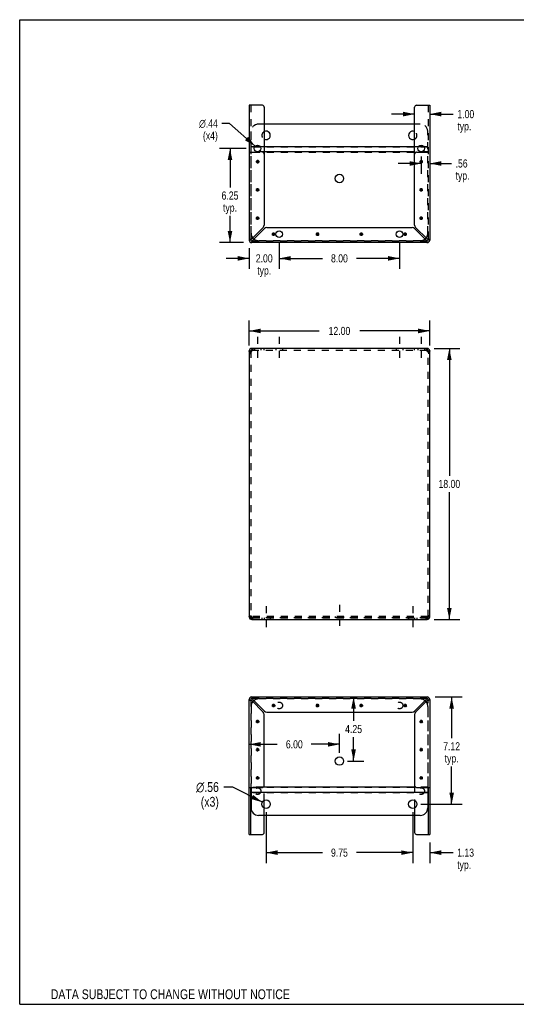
# Model space of a CAD drawing. Header units: inches. Extents: x 0 to 84.6, y 0 to 65.4.
# Tile 1 of 2: x 0 to 33, y 0 to 65.4. Entities that reach past the tile are written whole.
import ezdxf

# ---------------------------------------------------------------- set-up
doc = ezdxf.new("R2010")
doc.units = ezdxf.units.IN
doc.header["$LTSCALE"] = 4.653846
doc.header["$MEASUREMENT"] = 0
doc.linetypes.add('DASHED', pattern=[0.2, 0.1, -0.1])
doc.linetypes.add('HIDDEN', pattern=[0.2, 0.1, -0.1])
doc.layers.get('0').update_dxf_attribs({"linetype": 'CONTINUOUS'})
doc.layers.add('DEFAULT_2', color=8, linetype='HIDDEN')
doc.layers.add('DIMENSIONS', color=7, linetype='CONTINUOUS')
doc.styles.get("Standard").update_dxf_attribs({"font": 'txt', "width": 0.8})
doc.styles.add('TEXTSTYLE_1', font='gdt', dxfattribs={"width": 0.8})
doc.dimstyles.new('DIMSTYLE_1', dxfattribs={"dimtxt": 0.538462, "dimasz": 0.769231, "dimexe": 0.09, "dimexo": 0.07, "dimgap": 0.035, "dimtad": 0, "dimtih": 1, "dimtoh": 1, "dimzin": 4, "dimdsep": 46, "dimtxsty": 'Standard', "dimblk": '_FILLED', "dimblk1": '_FILLED', "dimblk2": '_FILLED', "dimcen": 0.09, "dimadec": 0, "dimazin": 0, "dimtfac": 1, "dimtofl": 0, "dimtmove": 0, "dimatfit": 3, "dimldrblk": '_FILLED', "dimfxl": 0, "dimtolj": 1, "dimtzin": 4, "dimarcsym": 0})
doc.dimstyles.new('DIMSTYLE_2', dxfattribs={"dimtxt": 0.653846, "dimasz": 0.769231, "dimexe": 0.09, "dimexo": 0.07, "dimgap": 0.09, "dimtad": 0, "dimtih": 1, "dimtoh": 1, "dimzin": 4, "dimdsep": 46, "dimtxsty": 'Standard', "dimblk": '_FILLED', "dimblk1": '_FILLED', "dimblk2": '_FILLED', "dimcen": 0.09, "dimadec": 0, "dimazin": 0, "dimtfac": 1, "dimtofl": 0, "dimtmove": 0, "dimatfit": 3, "dimldrblk": '_FILLED', "dimfxl": 0, "dimtolj": 1, "dimtzin": 4, "dimarcsym": 0})
doc.dimstyles.new('DIMSTYLE_3', dxfattribs={"dimtxt": 0.538462, "dimasz": 0.769231, "dimexe": 0.09, "dimexo": 0.07, "dimgap": 0.09, "dimtad": 0, "dimtih": 1, "dimtoh": 1, "dimzin": 4, "dimdsep": 46, "dimtxsty": 'Standard', "dimblk": '_FILLED', "dimblk1": '_FILLED', "dimblk2": '_FILLED', "dimcen": 0.09, "dimadec": 0, "dimazin": 0, "dimtfac": 1, "dimtofl": 0, "dimtmove": 0, "dimatfit": 3, "dimldrblk": '_FILLED', "dimfxl": 0, "dimtolj": 1, "dimtzin": 4, "dimarcsym": 0})

# ---------------------------------------------------------------- blocks, each defined once
blk = doc.blocks.new('_FILLED')
at = {"color": 0, "linetype": 'ByBlock'}
blk.add_solid([(0, 0), (-1, 0.2), (-1, -0.2)], dxfattribs=at)
blk = doc.blocks.new('*D1')
at = {"layer": 'DIMENSIONS', "color": 2, "linetype": 'Continuous'}
for p, q in [((15.256, 43.752), (15.256, 45.408)), ((27.256, 43.752), (27.256, 45.408)), ((15.256, 44.716), (19.91, 44.716)), ((27.256, 44.716), (22.602, 44.716))]:
    blk.add_line(p, q, dxfattribs=at)
at = {"layer": 'DIMENSIONS', "color": 2, "linetype": 'Continuous', "xscale": 0.7692307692, "yscale": 0.7692307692, "zscale": 0.7692307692, "rotation": 180}
blk.add_blockref('_FILLED', (15.256, 44.716), dxfattribs=at)
at = {"layer": 'DIMENSIONS', "color": 2, "linetype": 'Continuous', "xscale": 0.7692307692, "yscale": 0.7692307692, "zscale": 0.7692307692}
blk.add_blockref('_FILLED', (27.256, 44.716), dxfattribs=at)
at = {"layer": 'DIMENSIONS', "color": 2, "linetype": 'Continuous', "insert": (21.256, 44.985), "char_height": 0.5385, "width": 2.15385, "attachment_point": 2, "line_spacing_factor": 0.9}
blk.add_mtext('12.00', dxfattribs=at)
blk = doc.blocks.new('*D2')
at = {"layer": 'DIMENSIONS', "color": 2, "linetype": 'Continuous'}
for p, q in [((27.552, 43.554), (29.255, 43.554)), ((28.563, 43.554), (28.563, 35.093)), ((28.563, 25.554), (28.563, 34.016)), ((27.552, 25.554), (29.255, 25.554))]:
    blk.add_line(p, q, dxfattribs=at)
at = {"layer": 'DIMENSIONS', "color": 2, "linetype": 'Continuous', "xscale": 0.7692307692, "yscale": 0.7692307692, "zscale": 0.7692307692}
for p, rotation in [((28.563, 43.554), 90), ((28.563, 25.554), 270)]:
    blk.add_blockref('_FILLED', p, dxfattribs=dict(at, rotation=rotation))
at = {"layer": 'DIMENSIONS', "color": 2, "linetype": 'Continuous', "insert": (28.563, 34.824), "char_height": 0.5385, "width": 2.15385, "attachment_point": 2, "line_spacing_factor": 0.9}
blk.add_mtext('18.00', dxfattribs=at)
blk = doc.blocks.new('*D5')
at = {"layer": 'DIMENSIONS', "color": 2, "linetype": 'Continuous'}
for p, q in [((22.197, 20.408), (22.197, 18.821)), ((22.197, 16.156), (22.197, 17.744)), ((21.794, 16.156), (22.889, 16.156))]:
    blk.add_line(p, q, dxfattribs=at)
at = {"layer": 'DIMENSIONS', "color": 2, "linetype": 'Continuous', "xscale": 0.7692307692, "yscale": 0.7692307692, "zscale": 0.7692307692}
for p, rotation in [((22.197, 20.408), 90), ((22.197, 16.156), 270)]:
    blk.add_blockref('_FILLED', p, dxfattribs=dict(at, rotation=rotation))
at = {"layer": 'DIMENSIONS', "color": 2, "linetype": 'Continuous', "insert": (22.197, 18.551), "char_height": 0.5385, "width": 1.72308, "attachment_point": 2, "line_spacing_factor": 0.9}
blk.add_mtext('4.25', dxfattribs=at)
blk = doc.blocks.new('*D6')
at = {"layer": 'DIMENSIONS', "color": 2, "linetype": 'Continuous'}
for p, q in [((21.256, 16.695), (21.256, 17.957)), ((15.256, 17.264), (17.125, 17.264)), ((21.256, 17.264), (19.387, 17.264))]:
    blk.add_line(p, q, dxfattribs=at)
at = {"layer": 'DIMENSIONS', "color": 2, "linetype": 'Continuous', "xscale": 0.7692307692, "yscale": 0.7692307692, "zscale": 0.7692307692, "rotation": 180}
blk.add_blockref('_FILLED', (15.256, 17.264), dxfattribs=at)
at = {"layer": 'DIMENSIONS', "color": 2, "linetype": 'Continuous', "xscale": 0.7692307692, "yscale": 0.7692307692, "zscale": 0.7692307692}
blk.add_blockref('_FILLED', (21.256, 17.264), dxfattribs=at)
at = {"layer": 'DIMENSIONS', "color": 2, "linetype": 'Continuous', "insert": (18.256, 17.534), "char_height": 0.5385, "width": 1.72308, "attachment_point": 2, "line_spacing_factor": 0.9}
blk.add_mtext('6.00', dxfattribs=at)
blk = doc.blocks.new('*D7')
at = {"layer": 'DIMENSIONS', "color": 2, "linetype": 'Continuous'}
for p, q in [((26.131, 12.751), (26.131, 9.38)), ((27.256, 10.746), (27.256, 9.38)), ((26.131, 10.072), (24.593, 10.072)), ((27.256, 10.072), (28.813, 10.072))]:
    blk.add_line(p, q, dxfattribs=at)
at = {"layer": 'DIMENSIONS', "color": 2, "linetype": 'Continuous', "xscale": 0.7692307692, "yscale": 0.7692307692, "zscale": 0.7692307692}
blk.add_blockref('_FILLED', (26.131, 10.072), dxfattribs=at)
at = {"layer": 'DIMENSIONS', "color": 2, "linetype": 'Continuous', "xscale": 0.7692307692, "yscale": 0.7692307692, "zscale": 0.7692307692, "rotation": 180}
blk.add_blockref('_FILLED', (27.256, 10.072), dxfattribs=at)
at = {"layer": 'DIMENSIONS', "color": 2, "linetype": 'Continuous', "insert": (29.083, 10.341), "char_height": 0.5385, "width": 1.72308, "attachment_point": 1, "line_spacing_factor": 0.9}
blk.add_mtext('1.13\\Ptyp.', dxfattribs=at)
blk = doc.blocks.new('*D8')
at = {"layer": 'DIMENSIONS', "color": 2, "linetype": 'Continuous'}
for p, q in [((16.381, 12.751), (16.381, 9.38)), ((26.131, 12.751), (26.131, 9.38)), ((16.381, 10.072), (20.125, 10.072)), ((26.131, 10.072), (22.387, 10.072))]:
    blk.add_line(p, q, dxfattribs=at)
at = {"layer": 'DIMENSIONS', "color": 2, "linetype": 'Continuous', "xscale": 0.7692307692, "yscale": 0.7692307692, "zscale": 0.7692307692, "rotation": 180}
blk.add_blockref('_FILLED', (16.381, 10.072), dxfattribs=at)
at = {"layer": 'DIMENSIONS', "color": 2, "linetype": 'Continuous', "xscale": 0.7692307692, "yscale": 0.7692307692, "zscale": 0.7692307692}
blk.add_blockref('_FILLED', (26.131, 10.072), dxfattribs=at)
at = {"layer": 'DIMENSIONS', "color": 2, "linetype": 'Continuous', "insert": (21.256, 10.341), "char_height": 0.5385, "width": 1.72308, "attachment_point": 2, "line_spacing_factor": 0.9}
blk.add_mtext('9.75', dxfattribs=at)
blk = doc.blocks.new('*D9')
at = {"layer": 'DIMENSIONS', "color": 2, "linetype": 'Continuous'}
for p, q in [((27.628, 20.408), (29.408, 20.408)), ((28.715, 20.408), (28.715, 17.673)), ((28.715, 13.289), (28.715, 15.789)), ((26.669, 13.289), (29.408, 13.289))]:
    blk.add_line(p, q, dxfattribs=at)
at = {"layer": 'DIMENSIONS', "color": 2, "linetype": 'Continuous', "xscale": 0.7692307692, "yscale": 0.7692307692, "zscale": 0.7692307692}
for p, rotation in [((28.715, 20.408), 90), ((28.715, 13.289), 270)]:
    blk.add_blockref('_FILLED', p, dxfattribs=dict(at, rotation=rotation))
at = {"layer": 'DIMENSIONS', "color": 2, "linetype": 'Continuous', "insert": (28.715, 17.404), "char_height": 0.5385, "width": 1.72308, "attachment_point": 2, "line_spacing_factor": 0.9}
blk.add_mtext('7.12\\Ptyp.', dxfattribs=at)
blk = doc.blocks.new('*D10')
at = {"layer": 'DIMENSIONS', "color": 2, "linetype": 'Continuous'}
for p, q in [((14.174, 14.428), (13.569, 14.428)), ((16.131, 13.418), (14.174, 14.428))]:
    blk.add_line(p, q, dxfattribs=at)
at = {"layer": 'DIMENSIONS', "color": 2, "linetype": 'Continuous', "xscale": 0.7692307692, "yscale": 0.7692307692, "zscale": 0.7692307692, "rotation": 332.6934381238}
blk.add_blockref('_FILLED', (16.131, 13.418), dxfattribs=at)
at = {"layer": 'DIMENSIONS', "color": 2, "linetype": 'Continuous', "insert": (13.243, 14.755), "char_height": 0.65385, "width": 2.44103, "attachment_point": 3, "line_spacing_factor": 0.9, "style": 'TEXTSTYLE_1'}
blk.add_mtext('{\\Fgdt;n}\\Ftxt;.56\\P(x3)', dxfattribs=at)
blk = doc.blocks.new('*D11')
at = {"layer": 'DIMENSIONS', "color": 2, "linetype": 'Continuous'}
for p, q in [((15.061, 56.833), (13.29, 56.833)), ((13.982, 56.833), (13.982, 54.246)), ((13.982, 50.583), (13.982, 52.362)), ((14.884, 50.583), (13.29, 50.583))]:
    blk.add_line(p, q, dxfattribs=at)
at = {"layer": 'DIMENSIONS', "color": 2, "linetype": 'Continuous', "xscale": 0.7692307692, "yscale": 0.7692307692, "zscale": 0.7692307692}
for p, rotation in [((13.982, 56.833), 90), ((13.982, 50.583), 270)]:
    blk.add_blockref('_FILLED', p, dxfattribs=dict(at, rotation=rotation))
at = {"layer": 'DIMENSIONS', "color": 2, "linetype": 'Continuous', "insert": (13.982, 53.977), "char_height": 0.5385, "width": 1.72308, "attachment_point": 2, "line_spacing_factor": 0.9}
blk.add_mtext('6.25\\Ptyp.', dxfattribs=at)
blk = doc.blocks.new('*D12')
at = {"layer": 'DIMENSIONS', "color": 2, "linetype": 'Continuous'}
for p, q in [((17.256, 50.607), (17.256, 48.843)), ((15.256, 50.211), (15.256, 48.843)), ((15.256, 49.535), (13.718, 49.535)), ((17.256, 49.535), (18.794, 49.535))]:
    blk.add_line(p, q, dxfattribs=at)
at = {"layer": 'DIMENSIONS', "color": 2, "linetype": 'Continuous', "xscale": 0.7692307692, "yscale": 0.7692307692, "zscale": 0.7692307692}
blk.add_blockref('_FILLED', (15.256, 49.535), dxfattribs=at)
at = {"layer": 'DIMENSIONS', "color": 2, "linetype": 'Continuous', "xscale": 0.7692307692, "yscale": 0.7692307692, "zscale": 0.7692307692, "rotation": 180}
blk.add_blockref('_FILLED', (17.256, 49.535), dxfattribs=at)
at = {"layer": 'DIMENSIONS', "color": 2, "linetype": 'Continuous', "insert": (16.256, 49.805), "char_height": 0.5385, "width": 1.72308, "attachment_point": 2, "line_spacing_factor": 0.9}
blk.add_mtext('2.00\\Ptyp.', dxfattribs=at)
blk = doc.blocks.new('*D13')
at = {"layer": 'DIMENSIONS', "color": 2, "linetype": 'Continuous'}
for p, q in [((17.256, 50.607), (17.256, 48.843)), ((25.256, 50.607), (25.256, 48.843)), ((17.256, 49.535), (20.125, 49.535)), ((25.256, 49.535), (22.387, 49.535))]:
    blk.add_line(p, q, dxfattribs=at)
at = {"layer": 'DIMENSIONS', "color": 2, "linetype": 'Continuous', "xscale": 0.7692307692, "yscale": 0.7692307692, "zscale": 0.7692307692, "rotation": 180}
blk.add_blockref('_FILLED', (17.256, 49.535), dxfattribs=at)
at = {"layer": 'DIMENSIONS', "color": 2, "linetype": 'Continuous', "xscale": 0.7692307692, "yscale": 0.7692307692, "zscale": 0.7692307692}
blk.add_blockref('_FILLED', (25.256, 49.535), dxfattribs=at)
at = {"layer": 'DIMENSIONS', "color": 2, "linetype": 'Continuous', "insert": (21.256, 49.805), "char_height": 0.5385, "width": 1.72308, "attachment_point": 2, "line_spacing_factor": 0.9}
blk.add_mtext('8.00', dxfattribs=at)
blk = doc.blocks.new('*D14')
at = {"layer": 'DIMENSIONS', "color": 2, "linetype": 'Continuous'}
for p, q in [((26.694, 56.295), (26.694, 55.142)), ((26.694, 55.834), (25.155, 55.834)), ((27.256, 55.834), (28.708, 55.834))]:
    blk.add_line(p, q, dxfattribs=at)
at = {"layer": 'DIMENSIONS', "color": 2, "linetype": 'Continuous', "xscale": 0.7692307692, "yscale": 0.7692307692, "zscale": 0.7692307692}
blk.add_blockref('_FILLED', (26.694, 55.834), dxfattribs=at)
at = {"layer": 'DIMENSIONS', "color": 2, "linetype": 'Continuous', "xscale": 0.7692307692, "yscale": 0.7692307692, "zscale": 0.7692307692, "rotation": 180}
blk.add_blockref('_FILLED', (27.256, 55.834), dxfattribs=at)
at = {"layer": 'DIMENSIONS', "color": 2, "linetype": 'Continuous', "insert": (28.977, 56.104), "char_height": 0.5385, "width": 1.72308, "attachment_point": 1, "line_spacing_factor": 0.9}
blk.add_mtext('.56\\Ptyp.', dxfattribs=at)
blk = doc.blocks.new('*D15')
at = {"layer": 'DIMENSIONS', "color": 2, "linetype": 'Continuous'}
for p, q in [((26.256, 59.114), (24.718, 59.114)), ((27.256, 59.114), (28.827, 59.114))]:
    blk.add_line(p, q, dxfattribs=at)
at = {"layer": 'DIMENSIONS', "color": 2, "linetype": 'Continuous', "xscale": 0.7692307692, "yscale": 0.7692307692, "zscale": 0.7692307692}
blk.add_blockref('_FILLED', (26.256, 59.114), dxfattribs=at)
at = {"layer": 'DIMENSIONS', "color": 2, "linetype": 'Continuous', "xscale": 0.7692307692, "yscale": 0.7692307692, "zscale": 0.7692307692, "rotation": 180}
blk.add_blockref('_FILLED', (27.256, 59.114), dxfattribs=at)
at = {"layer": 'DIMENSIONS', "color": 2, "linetype": 'Continuous', "insert": (29.096, 59.383), "char_height": 0.5385, "width": 1.72308, "attachment_point": 1, "line_spacing_factor": 0.9}
blk.add_mtext('1.00\\Ptyp.', dxfattribs=at)
blk = doc.blocks.new('*D16')
at = {"layer": 'DIMENSIONS', "color": 2, "linetype": 'Continuous'}
for p, q in [((13.958, 58.492), (13.443, 58.492)), ((15.655, 56.979), (13.958, 58.492))]:
    blk.add_line(p, q, dxfattribs=at)
at = {"layer": 'DIMENSIONS', "color": 2, "linetype": 'Continuous', "xscale": 0.7692307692, "yscale": 0.7692307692, "zscale": 0.7692307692, "rotation": 318.2856607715}
blk.add_blockref('_FILLED', (15.655, 56.979), dxfattribs=at)
at = {"layer": 'DIMENSIONS', "color": 2, "linetype": 'Continuous', "insert": (13.173, 58.761), "char_height": 0.53846, "width": 2.01026, "attachment_point": 3, "line_spacing_factor": 0.9, "style": 'TEXTSTYLE_1'}
blk.add_mtext('{\\Fgdt;n}\\Ftxt;.44\\P(x4)', dxfattribs=at)

msp = doc.modelspace()

# ---------------------------------------------------------------- linework, layer by layer
at = {"color": 7, "linetype": 'Continuous'}
for p, q in [((0, 0), (0, 65.385)), ((0, 65.385), (84.615, 65.385)), ((15.351, 50.75), (15.36, 50.75)), ((15.422, 50.687), (15.422, 50.678)), ((27.09, 50.678), (27.09, 50.687)), ((27.152, 50.75), (27.161, 50.75)), ((15.256, 43.388), (15.36, 43.388)), ((15.422, 43.554), (15.422, 43.45)), ((15.441, 43.45), (15.422, 43.45)), ((27.09, 43.45), (27.071, 43.45)), ((27.09, 43.554), (27.09, 43.45)), ((27.15, 43.36), (27.148, 43.35)), ((27.152, 43.388), (27.256, 43.388)), ((15.36, 25.721), (15.256, 25.721)), ((15.362, 25.748), (15.364, 25.759)), ((15.381, 25.674), (15.381, 25.747)), ((15.422, 25.658), (15.441, 25.658)), ((15.422, 25.554), (15.422, 25.658)), ((27.071, 25.658), (27.09, 25.658)), ((27.09, 25.554), (27.09, 25.658)), ((27.131, 25.674), (27.131, 25.747)), ((27.256, 25.721), (27.152, 25.721)), ((15.422, 20.313), (15.422, 20.304)), ((27.09, 20.304), (27.09, 20.313)), ((15.36, 20.241), (15.351, 20.241)), ((16.766, 19.845), (16.996, 19.845)), ((16.8, 19.764), (16.962, 19.927)), ((16.962, 19.764), (16.8, 19.927)), ((16.881, 19.73), (16.881, 19.96)), ((19.683, 19.845), (19.913, 19.845)), ((19.716, 19.764), (19.879, 19.927)), ((19.879, 19.764), (19.716, 19.927)), ((19.798, 19.73), (19.798, 19.96)), ((22.599, 19.845), (22.829, 19.845)), ((22.633, 19.764), (22.796, 19.927)), ((22.796, 19.764), (22.633, 19.927)), ((22.714, 19.73), (22.714, 19.96)), ((25.516, 19.845), (25.746, 19.845)), ((25.55, 19.764), (25.712, 19.927)), ((25.55, 19.927), (25.712, 19.764)), ((25.631, 19.73), (25.631, 19.96)), ((27.161, 20.241), (27.152, 20.241)), ((15.703, 18.783), (15.933, 18.783)), ((15.737, 18.702), (15.9, 18.864)), ((15.9, 18.702), (15.737, 18.864)), ((15.818, 18.668), (15.818, 18.898)), ((26.579, 18.783), (26.809, 18.783)), ((26.612, 18.702), (26.775, 18.864)), ((26.612, 18.864), (26.775, 18.702)), ((26.694, 18.668), (26.694, 18.898)), ((15.818, 16.793), (15.818, 17.023)), ((26.694, 16.793), (26.694, 17.023)), ((15.703, 16.908), (15.933, 16.908)), ((15.737, 16.827), (15.9, 16.989)), ((15.9, 16.827), (15.737, 16.989)), ((26.579, 16.908), (26.809, 16.908)), ((26.612, 16.827), (26.775, 16.989)), ((26.612, 16.989), (26.775, 16.827)), ((15.9, 14.952), (15.737, 15.114)), ((15.737, 14.952), (15.9, 15.114)), ((15.818, 14.918), (15.818, 15.148)), ((26.612, 15.114), (26.775, 14.952)), ((26.612, 14.952), (26.775, 15.114)), ((26.694, 14.918), (26.694, 15.148)), ((15.36, 11.285), (15.36, 14.408)), ((15.381, 14.408), (15.381, 13.039)), ((15.703, 15.033), (15.933, 15.033)), ((26.333, 14.418), (16.179, 14.418)), ((26.579, 15.033), (26.809, 15.033)), ((27.131, 14.408), (27.131, 13.039)), ((27.152, 14.408), (27.152, 11.285)), ((27.131, 14.069), (15.381, 14.069)), ((16.256, 13.038), (16.256, 13.541)), ((26.256, 13.541), (26.256, 13.038)), ((26.631, 12.539), (15.881, 12.539)), ((16.256, 11.41), (16.256, 12.539)), ((26.256, 12.539), (26.256, 11.41)), ((15.256, 11.285), (16.131, 11.285)), ((26.381, 11.285), (27.256, 11.285)), ((0, 0), (84.615, 0))]:
    msp.add_line(p, q, dxfattribs=at)
at = {"color": 3, "linetype": 'Continuous'}
for p, q in [((15.256, 59.706), (15.256, 50.75)), ((16.131, 59.706), (15.256, 59.706)), ((16.256, 59.581), (16.256, 51.75)), ((26.256, 51.75), (26.256, 59.581)), ((26.381, 59.706), (27.256, 59.706)), ((27.256, 59.706), (27.256, 50.75)), ((26.256, 58.452), (16.256, 58.452)), ((16.003, 56.949), (15.634, 56.949)), ((26.256, 56.949), (16.256, 56.949)), ((26.878, 56.949), (26.509, 56.949)), ((26.256, 56.6), (16.256, 56.6)), ((16.192, 51.595), (15.422, 50.826)), ((15.499, 50.75), (16.268, 51.519)), ((16.423, 51.583), (26.089, 51.583)), ((26.244, 51.519), (27.013, 50.75)), ((27.09, 50.826), (26.32, 51.595)), ((27.09, 50.583), (15.422, 50.583)), ((15.256, 43.388), (15.256, 25.721)), ((27.09, 43.554), (15.422, 43.554)), ((15.422, 43.388), (15.43, 43.414)), ((27.082, 43.414), (27.09, 43.388)), ((27.256, 25.721), (27.256, 43.388)), ((15.43, 25.695), (15.422, 25.721)), ((15.422, 25.554), (27.09, 25.554)), ((27.09, 25.721), (27.082, 25.695)), ((15.422, 20.408), (27.09, 20.408)), ((15.256, 11.285), (15.256, 20.241)), ((15.422, 20.165), (16.192, 19.396)), ((16.268, 19.472), (15.499, 20.241)), ((27.013, 20.241), (26.244, 19.472)), ((26.32, 19.396), (27.09, 20.165)), ((27.256, 20.241), (27.256, 11.285)), ((16.256, 14.533), (16.256, 19.241)), ((16.423, 19.408), (26.089, 19.408)), ((26.256, 19.241), (26.256, 14.533)), ((15.256, 14.408), (16.131, 14.408)), ((26.381, 14.408), (27.256, 14.408))]:
    msp.add_line(p, q, dxfattribs=at)
at = {"color": 2, "linetype": 'DASHED'}
for p, q in [((15.818, 44.324), (15.818, 42.681)), ((17.256, 44.324), (17.256, 42.681)), ((25.256, 44.324), (25.256, 42.681)), ((26.694, 44.324), (26.694, 42.681)), ((16.381, 26.43), (16.381, 24.788)), ((21.256, 26.532), (21.256, 24.889)), ((26.131, 26.43), (26.131, 24.788))]:
    msp.add_line(p, q, dxfattribs=at)
at = {"color": 3, "linetype": 'Continuous'}
for points in [[(15.347, 50.803), (15.325, 50.795), (15.305, 50.788), (15.288, 50.78), (15.274, 50.772), (15.264, 50.765), (15.258, 50.757), (15.256, 50.75)], [(15.422, 50.826), (15.396, 50.818), (15.371, 50.81), (15.347, 50.803)], [(15.422, 50.583), (15.43, 50.585), (15.438, 50.591), (15.445, 50.601), (15.453, 50.615), (15.461, 50.632), (15.468, 50.652), (15.476, 50.674)], [(15.476, 50.674), (15.483, 50.698), (15.491, 50.723), (15.499, 50.75)], [(27.013, 50.75), (27.021, 50.723), (27.029, 50.698), (27.036, 50.674)], [(27.036, 50.674), (27.044, 50.652), (27.051, 50.632), (27.059, 50.615), (27.067, 50.601), (27.074, 50.591), (27.082, 50.585), (27.09, 50.583)], [(27.165, 50.803), (27.141, 50.81), (27.116, 50.818), (27.09, 50.826)], [(27.256, 50.75), (27.254, 50.757), (27.248, 50.765), (27.238, 50.772), (27.224, 50.78), (27.207, 50.788), (27.187, 50.795), (27.165, 50.803)], [(15.305, 43.306), (15.29, 43.319), (15.278, 43.333), (15.269, 43.347), (15.262, 43.36), (15.257, 43.374), (15.256, 43.388)], [(15.422, 43.388), (15.401, 43.374), (15.379, 43.36), (15.359, 43.347), (15.339, 43.333), (15.321, 43.319), (15.305, 43.306)], [(15.43, 43.414), (15.438, 43.439), (15.445, 43.463), (15.453, 43.486), (15.461, 43.506)], [(15.461, 43.506), (15.468, 43.523), (15.476, 43.536), (15.483, 43.546), (15.491, 43.552), (15.499, 43.554)], [(27.013, 43.554), (27.021, 43.552), (27.029, 43.546), (27.036, 43.536), (27.044, 43.523), (27.051, 43.506)], [(27.051, 43.506), (27.059, 43.486), (27.067, 43.463), (27.074, 43.439), (27.082, 43.414)], [(27.207, 43.306), (27.191, 43.319), (27.173, 43.333), (27.153, 43.347), (27.133, 43.36), (27.111, 43.374), (27.09, 43.388)], [(27.256, 43.388), (27.255, 43.374), (27.25, 43.36), (27.243, 43.347), (27.234, 43.333), (27.222, 43.319), (27.207, 43.306)], [(15.256, 25.721), (15.257, 25.735), (15.262, 25.748), (15.269, 25.762), (15.278, 25.776), (15.29, 25.789), (15.305, 25.803)], [(15.305, 25.803), (15.321, 25.789), (15.339, 25.776), (15.359, 25.762), (15.379, 25.748), (15.401, 25.735), (15.422, 25.721)], [(15.461, 25.603), (15.453, 25.623), (15.445, 25.645), (15.438, 25.669), (15.43, 25.695)], [(15.499, 25.554), (15.491, 25.556), (15.483, 25.563), (15.476, 25.573), (15.468, 25.586), (15.461, 25.603)], [(27.051, 25.603), (27.044, 25.586), (27.036, 25.573), (27.029, 25.563), (27.021, 25.556), (27.013, 25.554)], [(27.082, 25.695), (27.074, 25.669), (27.067, 25.645), (27.059, 25.623), (27.051, 25.603)], [(27.09, 25.721), (27.111, 25.735), (27.133, 25.748), (27.153, 25.762), (27.173, 25.776), (27.191, 25.789), (27.207, 25.803)], [(27.207, 25.803), (27.222, 25.789), (27.234, 25.776), (27.243, 25.762), (27.25, 25.748), (27.255, 25.735), (27.256, 25.721)], [(15.476, 20.317), (15.468, 20.339), (15.461, 20.359), (15.453, 20.376), (15.445, 20.39), (15.438, 20.4), (15.43, 20.406), (15.422, 20.408)], [(15.499, 20.241), (15.491, 20.267), (15.483, 20.293), (15.476, 20.317)], [(27.036, 20.317), (27.029, 20.293), (27.021, 20.267), (27.013, 20.241)], [(27.09, 20.408), (27.082, 20.406), (27.074, 20.4), (27.067, 20.39), (27.059, 20.376), (27.051, 20.359), (27.044, 20.339), (27.036, 20.317)], [(15.256, 20.241), (15.258, 20.234), (15.264, 20.226), (15.274, 20.219), (15.288, 20.211), (15.305, 20.203), (15.325, 20.196), (15.347, 20.188)], [(15.347, 20.188), (15.371, 20.18), (15.396, 20.173), (15.422, 20.165)], [(27.09, 20.165), (27.116, 20.173), (27.141, 20.18), (27.165, 20.188)], [(27.165, 20.188), (27.187, 20.196), (27.207, 20.203), (27.224, 20.211), (27.238, 20.219), (27.248, 20.226), (27.254, 20.234), (27.256, 20.241)]]:
    msp.add_lwpolyline(points, dxfattribs=at)
at = {"color": 7, "linetype": 'Continuous'}
for points in [[(15.422, 50.826), (15.413, 50.818), (15.403, 50.81), (15.394, 50.803), (15.386, 50.795), (15.378, 50.788), (15.372, 50.78), (15.367, 50.772), (15.363, 50.765), (15.361, 50.757), (15.36, 50.75)], [(15.422, 50.687), (15.43, 50.688), (15.438, 50.69), (15.445, 50.694), (15.453, 50.699)], [(15.453, 50.699), (15.461, 50.705), (15.468, 50.713), (15.476, 50.721), (15.483, 50.73), (15.491, 50.74), (15.499, 50.75)], [(27.013, 50.75), (27.021, 50.74), (27.029, 50.73), (27.036, 50.721), (27.044, 50.713), (27.051, 50.705), (27.059, 50.699), (27.067, 50.694), (27.074, 50.69), (27.082, 50.688), (27.09, 50.687)], [(27.14, 50.78), (27.134, 50.788), (27.126, 50.795), (27.118, 50.803), (27.109, 50.81), (27.099, 50.818), (27.09, 50.826)], [(27.152, 50.75), (27.151, 50.757), (27.149, 50.765), (27.145, 50.772), (27.14, 50.78)], [(15.364, 43.35), (15.362, 43.36), (15.361, 43.374), (15.36, 43.388)], [(27.152, 43.388), (27.151, 43.374), (27.15, 43.36)], [(15.36, 25.721), (15.361, 25.735), (15.362, 25.748)], [(27.148, 25.759), (27.15, 25.748), (27.151, 25.735), (27.152, 25.721)], [(15.499, 20.241), (15.491, 20.251), (15.483, 20.261), (15.476, 20.27), (15.468, 20.278), (15.461, 20.286), (15.453, 20.292), (15.445, 20.297), (15.438, 20.301), (15.43, 20.303), (15.422, 20.304)], [(27.059, 20.292), (27.051, 20.286), (27.044, 20.278), (27.036, 20.27), (27.029, 20.261), (27.021, 20.251), (27.013, 20.241)], [(27.09, 20.304), (27.082, 20.303), (27.074, 20.301), (27.067, 20.297), (27.059, 20.292)], [(15.36, 20.241), (15.361, 20.234), (15.363, 20.226), (15.367, 20.219), (15.372, 20.211)], [(15.372, 20.211), (15.378, 20.203), (15.386, 20.196), (15.394, 20.188), (15.403, 20.18), (15.413, 20.173), (15.422, 20.165)], [(27.09, 20.165), (27.099, 20.173), (27.109, 20.18), (27.118, 20.188), (27.126, 20.196), (27.134, 20.203), (27.14, 20.211), (27.145, 20.219), (27.149, 20.226), (27.151, 20.234), (27.152, 20.241)]]:
    msp.add_lwpolyline(points, dxfattribs=at)
at = {"color": 3, "linetype": 'Continuous'}
for centre, radius in [((15.818, 56.833), 0.219), ((26.694, 56.833), 0.219), ((21.256, 54.835), 0.281), ((17.256, 51.146), 0.219), ((25.256, 51.146), 0.219)]:
    msp.add_circle(centre, radius, dxfattribs=at)
at = {"color": 7, "linetype": 'Continuous'}
for centre in [(21.256, 16.156), (16.381, 13.289), (26.131, 13.289)]:
    msp.add_circle(centre, 0.281, dxfattribs=at)
at = {"color": 3, "linetype": 'Continuous'}
for centre, radius, start, end in [((16.131, 59.581), 0.125, 0, 90), ((26.381, 59.581), 0.125, 90, 180), ((16.381, 57.702), 0.281, 243.52946, 116.47054), ((26.131, 57.702), 0.281, 63.52946, 296.47054), ((16.036, 51.75), 0.22, 315, 360), ((26.476, 51.75), 0.22, 180, 225), ((16.423, 51.363), 0.22, 90, 135), ((26.089, 51.363), 0.22, 45, 90), ((15.422, 50.75), 0.167, 180, 270), ((15.881, 51.21), 0.5, 218.93593, 231.30551), ((26.631, 51.21), 0.5, 308.69449, 321.06407), ((27.09, 50.75), 0.167, 270, 360), ((15.422, 43.388), 0.167, 90, 180), ((27.09, 43.388), 0.167, 0, 90), ((15.422, 25.721), 0.167, 180, 270), ((27.09, 25.721), 0.167, 270, 360), ((15.422, 20.241), 0.167, 90, 180), ((27.09, 20.241), 0.167, 0, 90), ((16.036, 19.241), 0.22, 0, 45), ((16.423, 19.628), 0.22, 225, 270), ((26.089, 19.628), 0.22, 270, 315), ((26.476, 19.241), 0.22, 135, 180), ((16.131, 14.533), 0.125, 270, 360), ((26.381, 14.533), 0.125, 180, 270)]:
    msp.add_arc(centre, radius, start, end, dxfattribs=at)
at = {"color": 7, "linetype": 'Continuous'}
for centre, radius, start, end in [((15.422, 50.75), 0.0625, 180, 270), ((27.09, 50.75), 0.0625, 270, 360), ((15.422, 43.388), 0.0625, 90, 180), ((27.09, 43.388), 0.0625, 0, 90), ((15.422, 25.721), 0.0625, 180, 270), ((27.09, 25.721), 0.0625, 270, 360), ((15.422, 20.241), 0.0625, 90, 180), ((27.09, 20.241), 0.0625, 0, 90), ((15.881, 19.781), 0.5, 128.69449, 141.06407), ((26.631, 19.781), 0.5, 38.93593, 51.30551), ((15.881, 13.039), 0.5, 180, 270), ((26.631, 13.039), 0.5, 270, 360), ((16.131, 11.41), 0.125, 270, 360), ((26.381, 11.41), 0.125, 180, 270)]:
    msp.add_arc(centre, radius, start, end, dxfattribs=at)
at = {"layer": 'DEFAULT_2', "color": 8, "linetype": 'HIDDEN'}
for p, q in [((15.36, 59.706), (15.36, 50.75)), ((27.152, 59.706), (27.152, 50.75)), ((16.256, 58.452), (15.881, 58.452)), ((26.631, 58.452), (26.256, 58.452)), ((15.381, 51.21), (15.381, 57.952)), ((27.131, 51.21), (27.131, 57.952)), ((15.634, 56.949), (15.381, 56.949)), ((27.131, 56.922), (15.381, 56.922)), ((16.256, 56.949), (16.003, 56.949)), ((26.509, 56.949), (26.256, 56.949)), ((27.131, 56.949), (26.878, 56.949)), ((15.256, 56.583), (16.131, 56.583)), ((16.256, 56.6), (15.381, 56.6)), ((27.131, 56.573), (15.381, 56.573)), ((27.131, 56.6), (26.256, 56.6)), ((26.381, 56.583), (27.256, 56.583)), ((15.703, 55.958), (15.933, 55.958)), ((15.737, 55.877), (15.9, 56.039)), ((15.9, 55.877), (15.737, 56.039)), ((15.818, 56.073), (15.818, 55.843)), ((26.579, 55.958), (26.809, 55.958)), ((26.612, 55.877), (26.775, 56.039)), ((26.775, 55.877), (26.612, 56.039)), ((26.694, 56.073), (26.694, 55.843)), ((15.703, 54.083), (15.933, 54.083)), ((15.9, 54.002), (15.737, 54.164)), ((15.737, 54.002), (15.9, 54.164)), ((15.818, 54.198), (15.818, 53.968)), ((26.579, 54.083), (26.809, 54.083)), ((26.775, 54.002), (26.612, 54.164)), ((26.612, 54.002), (26.775, 54.164)), ((26.694, 54.198), (26.694, 53.968)), ((15.818, 52.323), (15.818, 52.093)), ((26.694, 52.323), (26.694, 52.093)), ((15.703, 52.208), (15.933, 52.208)), ((15.9, 52.127), (15.737, 52.289)), ((15.737, 52.127), (15.9, 52.289)), ((26.579, 52.208), (26.809, 52.208)), ((26.775, 52.127), (26.612, 52.289)), ((26.612, 52.127), (26.775, 52.289)), ((16.766, 51.146), (16.996, 51.146)), ((16.962, 51.064), (16.8, 51.227)), ((16.8, 51.064), (16.962, 51.227)), ((16.881, 51.261), (16.881, 51.031)), ((19.683, 51.146), (19.913, 51.146)), ((19.879, 51.064), (19.716, 51.227)), ((19.716, 51.064), (19.879, 51.227)), ((19.798, 51.261), (19.798, 51.031)), ((22.599, 51.146), (22.829, 51.146)), ((22.796, 51.064), (22.633, 51.227)), ((22.633, 51.064), (22.796, 51.227)), ((22.714, 51.261), (22.714, 51.031)), ((25.516, 51.146), (25.746, 51.146)), ((25.712, 51.064), (25.55, 51.227)), ((25.55, 51.064), (25.712, 51.227)), ((25.631, 51.261), (25.631, 51.031)), ((27.09, 50.687), (15.422, 50.687)), ((26.631, 50.71), (15.881, 50.71)), ((15.256, 43.214), (15.36, 43.214)), ((15.305, 43.306), (15.378, 43.306)), ((15.36, 43.388), (15.36, 25.721)), ((15.441, 43.45), (27.071, 43.45)), ((15.499, 43.554), (15.499, 43.45)), ((15.6, 43.554), (15.6, 43.45)), ((16.037, 43.554), (16.037, 43.45)), ((16.256, 43.45), (16.256, 43.554)), ((17.037, 43.554), (17.037, 43.45)), ((17.475, 43.554), (17.475, 43.45)), ((25.037, 43.554), (25.037, 43.45)), ((25.475, 43.554), (25.475, 43.45)), ((26.256, 43.45), (26.256, 43.554)), ((26.475, 43.554), (26.475, 43.45)), ((26.912, 43.554), (26.912, 43.45)), ((27.013, 43.554), (27.013, 43.45)), ((27.207, 43.306), (27.134, 43.306)), ((27.152, 25.721), (27.152, 43.388)), ((27.256, 43.214), (27.152, 43.214)), ((15.256, 25.803), (15.378, 25.803)), ((27.131, 25.762), (15.381, 25.762)), ((15.381, 25.747), (15.381, 25.762)), ((15.381, 25.557), (15.381, 25.674)), ((27.131, 25.661), (15.381, 25.661)), ((15.422, 25.658), (15.381, 25.658)), ((27.131, 25.557), (15.381, 25.557)), ((27.071, 25.658), (15.441, 25.658)), ((15.499, 25.554), (15.499, 25.658)), ((16.1, 25.661), (16.1, 25.557)), ((16.256, 25.658), (16.256, 25.554)), ((16.662, 25.661), (16.662, 25.557)), ((20.975, 25.762), (20.975, 25.658)), ((21.537, 25.762), (21.537, 25.658)), ((25.85, 25.661), (25.85, 25.557)), ((26.256, 25.658), (26.256, 25.554)), ((26.412, 25.661), (26.412, 25.557)), ((27.013, 25.554), (27.013, 25.658)), ((27.131, 25.658), (27.09, 25.658)), ((27.131, 25.747), (27.131, 25.762)), ((27.131, 25.557), (27.131, 25.674)), ((27.256, 25.803), (27.134, 25.803)), ((27.09, 20.304), (15.422, 20.304)), ((26.631, 20.281), (15.881, 20.281)), ((15.36, 20.241), (15.36, 14.408)), ((15.381, 19.781), (15.381, 14.408)), ((27.131, 19.781), (27.131, 14.408)), ((27.152, 14.408), (27.152, 20.241)), ((16.179, 14.418), (15.381, 14.418)), ((27.131, 14.391), (15.381, 14.391)), ((16.256, 13.541), (16.256, 14.533)), ((26.256, 14.533), (26.256, 13.541)), ((27.131, 14.418), (26.333, 14.418)), ((27.131, 14.042), (15.381, 14.042)), ((16.256, 12.539), (16.256, 13.038)), ((26.256, 13.038), (26.256, 12.539))]:
    msp.add_line(p, q, dxfattribs=at)
for points in [[(15.378, 43.306), (15.373, 43.319), (15.368, 43.333), (15.365, 43.347), (15.364, 43.35)], [(15.422, 43.388), (15.414, 43.374), (15.406, 43.36), (15.399, 43.347), (15.391, 43.333), (15.384, 43.319), (15.378, 43.306)], [(15.422, 43.388), (15.43, 43.398), (15.438, 43.407), (15.445, 43.416), (15.453, 43.425), (15.461, 43.432), (15.468, 43.438), (15.476, 43.444), (15.483, 43.447), (15.491, 43.45), (15.499, 43.45)], [(27.013, 43.45), (27.021, 43.45), (27.029, 43.447), (27.036, 43.444), (27.044, 43.438), (27.051, 43.432), (27.059, 43.425), (27.067, 43.416), (27.074, 43.407), (27.082, 43.398), (27.09, 43.388)], [(27.134, 43.306), (27.128, 43.319), (27.121, 43.333), (27.113, 43.347), (27.106, 43.36), (27.098, 43.374), (27.09, 43.388)], [(27.148, 43.35), (27.147, 43.347), (27.144, 43.333), (27.139, 43.319), (27.134, 43.306)], [(15.364, 25.759), (15.365, 25.762), (15.368, 25.776), (15.373, 25.789), (15.378, 25.803)], [(15.378, 25.803), (15.384, 25.789), (15.391, 25.776), (15.399, 25.762), (15.406, 25.748), (15.414, 25.735), (15.422, 25.721)], [(15.499, 25.658), (15.491, 25.659), (15.483, 25.661), (15.476, 25.665), (15.468, 25.67), (15.461, 25.677), (15.453, 25.684), (15.445, 25.693), (15.438, 25.702), (15.43, 25.711), (15.422, 25.721)], [(27.09, 25.721), (27.082, 25.711), (27.074, 25.702), (27.067, 25.693), (27.059, 25.684), (27.051, 25.677), (27.044, 25.67), (27.036, 25.665), (27.029, 25.661), (27.021, 25.659), (27.013, 25.658)], [(27.09, 25.721), (27.098, 25.735), (27.106, 25.748), (27.113, 25.762), (27.121, 25.776), (27.128, 25.789), (27.134, 25.803)], [(27.134, 25.803), (27.139, 25.789), (27.144, 25.776), (27.147, 25.762), (27.148, 25.759)]]:
    msp.add_lwpolyline(points, dxfattribs=at)
for centre in [(17.256, 19.845), (25.256, 19.845), (15.818, 14.158), (26.694, 14.158)]:
    msp.add_circle(centre, 0.219, dxfattribs=at)
for centre, radius, start, end in [((15.881, 57.952), 0.5, 90, 180), ((26.631, 57.952), 0.5, 0, 90), ((16.381, 57.702), 0.281, 116.47054, 243.52946), ((26.131, 57.702), 0.281, 296.47054, 63.52946), ((16.131, 56.458), 0.125, 0, 90), ((26.381, 56.458), 0.125, 90, 180), ((15.881, 51.21), 0.5, 180, 218.93593), ((26.631, 51.21), 0.5, 321.06407, 360), ((15.881, 51.21), 0.5, 231.30551, 270), ((26.631, 51.21), 0.5, 270, 308.69449), ((15.881, 19.781), 0.5, 90, 128.69449), ((26.631, 19.781), 0.5, 51.30551, 90), ((15.881, 19.781), 0.5, 141.06407, 180), ((26.631, 19.781), 0.5, 0, 38.93593)]:
    msp.add_arc(centre, radius, start, end, dxfattribs=at)

# ---------------------------------------------------------------- texts
at = {"layer": 'DIMENSIONS', "color": 2, "linetype": 'Continuous', "insert": (10.013, 0.996), "char_height": 0.65385, "width": 19.35385, "attachment_point": 2, "line_spacing_factor": 0.9}
msp.add_mtext('DATA SUBJECT TO CHANGE WITHOUT NOTICE', dxfattribs=at)

# ---------------------------------------------------------------- dimensions: what is measured, and where the dimension line sits
at = {"layer": 'DIMENSIONS', "color": 2, "linetype": 'Continuous'}
for base, p1, p2, picture, middle in [((27.256, 59.114), (26.256, 59.581), (27.256, 59.706), '*D15', (29.958, 58.71)), ((17.256, 49.535), (15.256, 48.773), (17.256, 50.677), '*D12', (16.256, 49.132))]:
    dim = msp.add_linear_dim(base=base, p1=p1, p2=p2, text='<>\\Ptyp.', dimstyle='DIMSTYLE_1', dxfattribs=at)
    dim.commit()
    dim.dimension.update_dxf_attribs({"geometry": picture, "text_midpoint": middle, "dimtype": 160})
for base, p1, p2, angle, picture, middle in [((26.694, 55.834), (27.256, 59.706), (26.694, 55.072), 180, '*D14', (29.838, 55.43)), ((13.982, 56.833), (14.954, 50.583), (15.131, 56.833), 90, '*D11', (13.982, 53.304)), ((28.715, 13.289), (27.558, 20.408), (26.599, 13.289), 270, '*D9', (28.715, 16.731)), ((26.13101, 10.07215), (27.25603, 9.30984), (26.13101, 12.82082), 180, '*D7', (29.94424, 9.66831))]:
    dim = msp.add_linear_dim(base=base, p1=p1, p2=p2, angle=angle, text='<>\\Ptyp.', dimstyle='DIMSTYLE_1', dxfattribs=at)
    dim.commit()
    dim.dimension.update_dxf_attribs({"geometry": picture, "text_midpoint": middle, "dimtype": 160})
for p1, p2, text, dimstyle, picture, middle in [((15.655, 56.979), (15.982, 56.687), '<>\\P(x4)', 'DIMSTYLE_3', '*D16', (12.168, 58.088)), ((16.131, 13.418), (16.631, 13.16), '<>\\P(x3)', 'DIMSTYLE_2', '*D10', (12.022, 13.938))]:
    dim = msp.add_diameter_dim_2p(p1=p1, p2=p2, text=text, dimstyle=dimstyle, dxfattribs=at)
    dim.commit()
    dim.dimension.update_dxf_attribs({"geometry": picture, "text_midpoint": middle, "dimtype": 163})
for base, p1, p2, picture, middle in [((25.256, 49.535), (17.256, 50.677), (25.256, 50.677), '*D13', (21.256, 49.535)), ((21.256, 17.264), (15.256, 14.408), (21.256, 18.027), '*D6', (18.256, 17.264))]:
    dim = msp.add_linear_dim(base=base, p1=p1, p2=p2, dimstyle='DIMSTYLE_1', dxfattribs=at)
    dim.commit()
    dim.dimension.update_dxf_attribs({"geometry": picture, "text_midpoint": middle, "dimtype": 160})
for base, p1, p2, angle, picture, middle in [((15.256, 44.716), (27.256, 43.682), (15.256, 43.682), 180, '*D1', (21.256, 44.716)), ((28.563, 25.554), (27.482, 43.554), (27.482, 25.554), 270, '*D2', (28.563, 34.554)), ((22.197, 16.156), (27.09, 20.408), (22.959, 16.156), 270, '*D5', (22.197, 18.282)), ((16.381, 10.072), (26.131, 12.821), (16.381, 12.821), 180, '*D8', (21.256, 10.072))]:
    dim = msp.add_linear_dim(base=base, p1=p1, p2=p2, angle=angle, dimstyle='DIMSTYLE_1', dxfattribs=at)
    dim.commit()
    dim.dimension.update_dxf_attribs({"geometry": picture, "text_midpoint": middle, "dimtype": 160})

doc.saveas('drawing.dxf')
